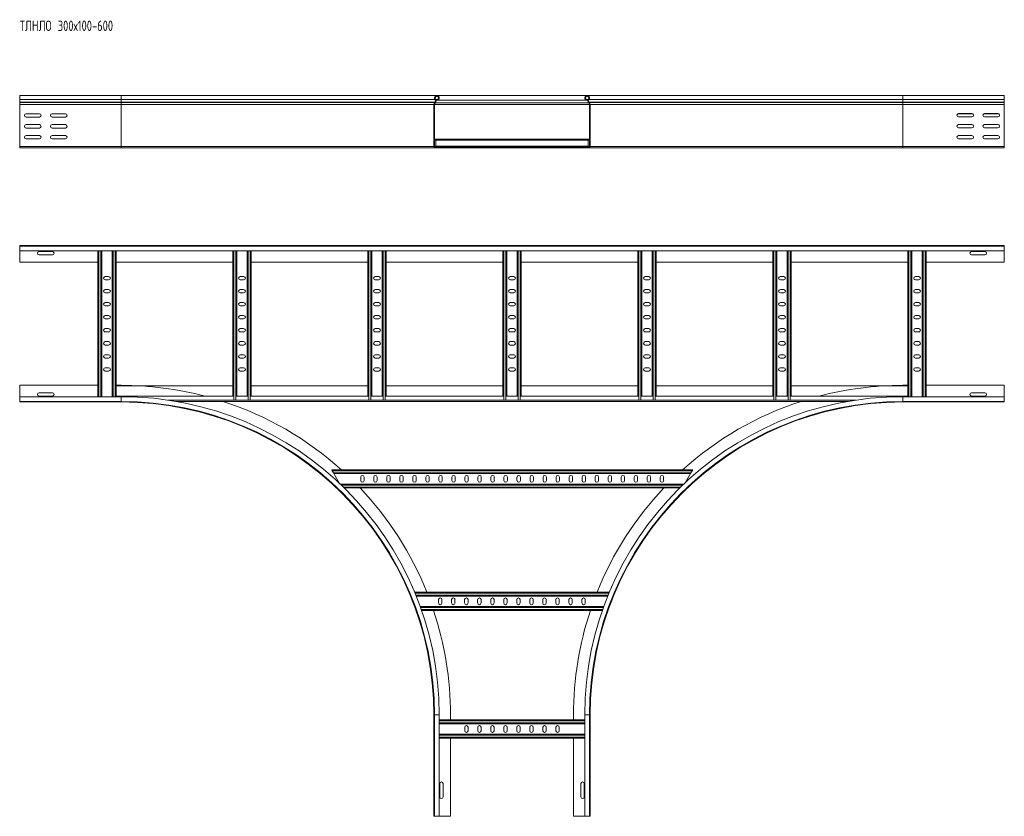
# Model space of a CAD drawing. Header units: millimetres. Extents: x -5 to 20346, y -6416 to 295.
# Tile 3 of 33: x 3585 to 5475, y -6012 to -4483. Entities that reach past the tile are written whole.
import ezdxf

# ---------------------------------------------------------------- set-up
doc = ezdxf.new("R2010")
doc.units = ezdxf.units.MM
doc.styles.add('SLDTEXTSTYLE0', font='TXT', dxfattribs={"width": 0.7, "bigfont": 'bigfont'})

msp = doc.modelspace()

# ---------------------------------------------------------------- linework, layer by layer
at = {"color": 7, "linetype": 'Continuous', "lineweight": 15}
for p, q in [((3779.6, -4628.7), (3584.6, -4628.7)), ((3584.6, -4628.7), (3584.6, -4636.2)), ((4385.3, -4628.7), (3779.6, -4628.7)), ((4673.9, -4628.7), (4385.3, -4628.7)), ((5279.6, -4628.7), (4673.9, -4628.7)), ((5474.6, -4628.7), (5279.6, -4628.7)), ((5474.6, -4628.7), (5474.6, -4636.2)), ((3584.6, -4636.2), (3584.6, -4641.5)), ((3584.6, -4641.5), (3584.6, -4641.8)), ((3584.6, -4641.8), (3584.6, -4646)), ((3584.6, -4646), (3584.6, -4726.3)), ((4379.6, -4646), (4379.6, -4726.3)), ((4380.8, -4726.3), (4380.8, -4646)), ((4381.6, -4641.5), (4381.3, -4641.8)), ((4382.1, -4642.7), (4382.5, -4642.3)), ((4386.5, -4636.4), (4383.4, -4636.4)), ((4386.9, -4637.5), (4383.8, -4637.5)), ((4386.5, -4636.4), (4386.9, -4637.5)), ((4386.9, -4637.5), (4672.4, -4637.5)), ((4672.8, -4636.4), (4672.4, -4637.5)), ((4675.5, -4637.5), (4672.4, -4637.5)), ((4675.9, -4636.4), (4672.8, -4636.4)), ((4677.1, -4642.7), (4676.8, -4642.3)), ((4677.6, -4641.5), (4678, -4641.8)), ((4678.4, -4726.3), (4678.4, -4646)), ((4679.6, -4646), (4679.6, -4726.3)), ((5474.6, -4636.2), (5474.6, -4641.5)), ((5474.6, -4641.5), (5474.6, -4641.8)), ((5474.6, -4641.8), (5474.6, -4646)), ((5474.6, -4646), (5474.6, -4726.3)), ((3596.9, -4663.4), (3622.4, -4663.4)), ((3646.9, -4663.4), (3672.4, -4663.4)), ((5412.4, -4662.9), (5386.9, -4662.9)), ((5412.4, -4663.4), (5386.9, -4663.4)), ((5462.4, -4662.9), (5436.9, -4662.9)), ((5462.4, -4663.4), (5436.9, -4663.4)), ((3622.4, -4669.9), (3596.9, -4669.9)), ((3596.9, -4684.4), (3622.4, -4684.4)), ((3672.4, -4669.9), (3646.9, -4669.9)), ((3646.9, -4684.4), (3672.4, -4684.4)), ((5386.9, -4669.4), (5412.4, -4669.4)), ((5412.4, -4684.2), (5386.9, -4684.2)), ((5412.4, -4684.4), (5386.9, -4684.4)), ((5436.9, -4669.4), (5462.4, -4669.4)), ((5462.4, -4684.2), (5436.9, -4684.2)), ((5462.4, -4684.4), (5436.9, -4684.4)), ((3622.4, -4690.9), (3596.9, -4690.9)), ((3596.9, -4705.4), (3622.4, -4705.4)), ((3672.4, -4690.9), (3646.9, -4690.9)), ((3646.9, -4705.4), (3672.4, -4705.4)), ((5386.9, -4690.7), (5412.4, -4690.7)), ((5412.4, -4705.4), (5386.9, -4705.4)), ((5436.9, -4690.7), (5462.4, -4690.7)), ((5462.4, -4705.4), (5436.9, -4705.4)), ((3622.4, -4711.9), (3596.9, -4711.9)), ((3672.4, -4711.9), (3646.9, -4711.9)), ((4380.8, -4712.1), (4383.1, -4712.1)), ((4383.1, -4712.1), (4383.1, -4713.9)), ((4383.1, -4712.1), (4676.1, -4712.1)), ((4383.1, -4713.9), (4383.1, -4725.7)), ((4676.1, -4712.1), (4678.4, -4712.1)), ((4676.1, -4712.1), (4676.1, -4713.9)), ((4676.1, -4713.9), (4676.1, -4725.7)), ((5386.9, -4711.9), (5412.4, -4711.9)), ((5436.9, -4711.9), (5462.4, -4711.9)), ((3584.6, -4726.3), (3584.6, -4727.5)), ((3584.6, -4726.3), (3584.6, -4728.7)), ((3779.6, -4728.7), (3584.6, -4728.7)), ((4382, -4728.7), (3779.6, -4728.7)), ((4411.6, -4727.5), (4382, -4727.5)), ((4382, -4728.7), (4411.6, -4728.7)), ((4383.1, -4725.7), (4383.1, -4727.5)), ((4411.6, -4727.5), (4647.6, -4727.5)), ((4411.6, -4728.7), (4411.6, -4727.5)), ((4411.6, -4728.7), (4647.6, -4728.7)), ((4647.6, -4728.7), (4647.6, -4727.5)), ((4647.6, -4727.5), (4677.2, -4727.5)), ((4677.2, -4728.7), (4647.6, -4728.7)), ((4676.1, -4725.7), (4676.1, -4727.5)), ((5279.6, -4728.7), (4677.2, -4728.7)), ((5279.6, -4728.7), (5474.6, -4728.7)), ((5474.6, -4726.3), (5474.6, -4727.5)), ((5474.6, -4726.3), (5474.6, -4728.7)), ((3584.6, -4916.6), (5474.6, -4916.6)), ((3584.6, -4917.7), (3584.6, -4916.6)), ((5474.6, -4917.7), (3584.6, -4917.7)), ((3584.6, -4926.8), (3584.6, -4917.7)), ((3584.6, -4926.8), (5474.6, -4926.8)), ((3584.6, -4926.8), (3584.6, -4948.6)), ((3647.4, -4927.8), (3621.9, -4927.8)), ((3734.6, -4926.8), (3734.6, -5206.4)), ((3742.1, -4926.8), (3742.1, -5206.4)), ((3762.1, -4926.8), (3762.1, -5206.4)), ((3769.6, -4926.8), (3769.6, -5205.4)), ((3993.8, -4926.8), (3993.8, -5205.4)), ((4001.3, -4926.8), (4001.3, -5205.4)), ((4021.3, -4926.8), (4021.3, -5205.4)), ((4028.8, -4926.8), (4028.8, -5205.4)), ((4253, -4926.8), (4253, -5205.4)), ((4260.5, -4926.8), (4260.5, -5205.4)), ((4280.5, -4926.8), (4280.5, -5205.4)), ((4288, -4926.8), (4288, -5205.4)), ((4512.1, -4926.8), (4512.1, -5205.4)), ((4519.6, -4926.8), (4519.6, -5205.4)), ((4539.6, -4926.8), (4539.6, -5205.4)), ((4547.1, -4926.8), (4547.1, -5205.4)), ((4771.3, -4926.8), (4771.3, -5205.4)), ((4778.8, -4926.8), (4778.8, -5205.4)), ((4798.8, -4926.8), (4798.8, -5205.4)), ((4806.3, -4926.8), (4806.3, -5205.4)), ((5030.5, -4926.8), (5030.5, -5205.4)), ((5038, -4926.8), (5038, -5205.4)), ((5058, -4926.8), (5058, -5205.4)), ((5065.5, -4926.8), (5065.5, -5205.4)), ((5289.6, -4926.8), (5289.6, -5205.4)), ((5297.1, -4926.8), (5297.1, -5206.4)), ((5317.1, -4926.8), (5317.1, -5206.4)), ((5324.6, -4926.8), (5324.6, -5206.4)), ((5437.4, -4927.8), (5411.9, -4927.8)), ((5474.6, -4917.7), (5474.6, -4916.6)), ((5474.6, -4926.8), (5474.6, -4917.7)), ((5474.6, -4926.8), (5474.6, -4948.6)), ((3584.6, -4948.6), (3734.6, -4948.6)), ((3621.9, -4934.3), (3647.4, -4934.3)), ((3769.6, -4948.6), (3993.8, -4948.6)), ((4028.8, -4948.6), (4253, -4948.6)), ((4288, -4948.6), (4512.1, -4948.6)), ((4547.1, -4948.6), (4771.3, -4948.6)), ((4806.3, -4948.6), (5030.5, -4948.6)), ((5065.5, -4948.6), (5289.6, -4948.6)), ((5324.6, -4948.6), (5474.6, -4948.6)), ((5411.9, -4934.3), (5437.4, -4934.3)), ((3755.4, -4975.8), (3748.9, -4975.8)), ((3748.9, -4982.3), (3755.4, -4982.3)), ((4014.5, -4975.8), (4008, -4975.8)), ((4008, -4982.3), (4014.5, -4982.3)), ((4273.7, -4975.8), (4267.2, -4975.8)), ((4267.2, -4982.3), (4273.7, -4982.3)), ((4532.9, -4975.8), (4526.4, -4975.8)), ((4526.4, -4982.3), (4532.9, -4982.3)), ((4792, -4975.8), (4785.5, -4975.8)), ((4785.5, -4982.3), (4792, -4982.3)), ((5051.2, -4975.8), (5044.7, -4975.8)), ((5044.7, -4982.3), (5051.2, -4982.3)), ((5310.4, -4975.8), (5303.9, -4975.8)), ((5303.9, -4982.3), (5310.4, -4982.3)), ((3755.4, -5000.8), (3748.9, -5000.8)), ((3748.9, -5007.3), (3755.4, -5007.3)), ((4014.5, -5000.8), (4008, -5000.8)), ((4008, -5007.3), (4014.5, -5007.3)), ((4273.7, -5000.8), (4267.2, -5000.8)), ((4267.2, -5007.3), (4273.7, -5007.3)), ((4532.9, -5000.8), (4526.4, -5000.8)), ((4526.4, -5007.3), (4532.9, -5007.3)), ((4792, -5000.8), (4785.5, -5000.8)), ((4785.5, -5007.3), (4792, -5007.3)), ((5051.2, -5000.8), (5044.7, -5000.8)), ((5044.7, -5007.3), (5051.2, -5007.3)), ((5310.4, -5000.8), (5303.9, -5000.8)), ((5303.9, -5007.3), (5310.4, -5007.3)), ((3755.4, -5025.8), (3748.9, -5025.8)), ((4014.5, -5025.8), (4008, -5025.8)), ((4273.7, -5025.8), (4267.2, -5025.8)), ((4532.9, -5025.8), (4526.4, -5025.8)), ((4792, -5025.8), (4785.5, -5025.8)), ((5051.2, -5025.8), (5044.7, -5025.8)), ((5310.4, -5025.8), (5303.9, -5025.8)), ((3748.9, -5032.3), (3755.4, -5032.3)), ((4008, -5032.3), (4014.5, -5032.3)), ((4267.2, -5032.3), (4273.7, -5032.3)), ((4526.4, -5032.3), (4532.9, -5032.3)), ((4785.5, -5032.3), (4792, -5032.3)), ((5044.7, -5032.3), (5051.2, -5032.3)), ((5303.9, -5032.3), (5310.4, -5032.3)), ((3755.4, -5050.8), (3748.9, -5050.8)), ((3748.9, -5057.3), (3755.4, -5057.3)), ((4014.5, -5050.8), (4008, -5050.8)), ((4008, -5057.3), (4014.5, -5057.3)), ((4273.7, -5050.8), (4267.2, -5050.8)), ((4267.2, -5057.3), (4273.7, -5057.3)), ((4532.9, -5050.8), (4526.4, -5050.8)), ((4526.4, -5057.3), (4532.9, -5057.3)), ((4792, -5050.8), (4785.5, -5050.8)), ((4785.5, -5057.3), (4792, -5057.3)), ((5051.2, -5050.8), (5044.7, -5050.8)), ((5044.7, -5057.3), (5051.2, -5057.3)), ((5310.4, -5050.8), (5303.9, -5050.8)), ((5303.9, -5057.3), (5310.4, -5057.3)), ((3755.4, -5075.8), (3748.9, -5075.8)), ((3748.9, -5082.3), (3755.4, -5082.3)), ((4014.5, -5075.8), (4008, -5075.8)), ((4008, -5082.3), (4014.5, -5082.3)), ((4273.7, -5075.8), (4267.2, -5075.8)), ((4267.2, -5082.3), (4273.7, -5082.3)), ((4532.9, -5075.8), (4526.4, -5075.8)), ((4526.4, -5082.3), (4532.9, -5082.3)), ((4792, -5075.8), (4785.5, -5075.8)), ((4785.5, -5082.3), (4792, -5082.3)), ((5051.2, -5075.8), (5044.7, -5075.8)), ((5044.7, -5082.3), (5051.2, -5082.3)), ((5310.4, -5075.8), (5303.9, -5075.8)), ((5303.9, -5082.3), (5310.4, -5082.3)), ((3755.4, -5100.8), (3748.9, -5100.8)), ((4014.5, -5100.8), (4008, -5100.8)), ((4273.7, -5100.8), (4267.2, -5100.8)), ((4532.9, -5100.8), (4526.4, -5100.8)), ((4792, -5100.8), (4785.5, -5100.8)), ((5051.2, -5100.8), (5044.7, -5100.8)), ((5310.4, -5100.8), (5303.9, -5100.8)), ((3748.9, -5107.3), (3755.4, -5107.3)), ((4008, -5107.3), (4014.5, -5107.3)), ((4267.2, -5107.3), (4273.7, -5107.3)), ((4526.4, -5107.3), (4532.9, -5107.3)), ((4785.5, -5107.3), (4792, -5107.3)), ((5044.7, -5107.3), (5051.2, -5107.3)), ((5303.9, -5107.3), (5310.4, -5107.3)), ((3755.4, -5125.8), (3748.9, -5125.8)), ((3748.9, -5132.3), (3755.4, -5132.3)), ((4014.5, -5125.8), (4008, -5125.8)), ((4008, -5132.3), (4014.5, -5132.3)), ((4273.7, -5125.8), (4267.2, -5125.8)), ((4267.2, -5132.3), (4273.7, -5132.3)), ((4532.9, -5125.8), (4526.4, -5125.8)), ((4526.4, -5132.3), (4532.9, -5132.3)), ((4792, -5125.8), (4785.5, -5125.8)), ((4785.5, -5132.3), (4792, -5132.3)), ((5051.2, -5125.8), (5044.7, -5125.8)), ((5044.7, -5132.3), (5051.2, -5132.3)), ((5310.4, -5125.8), (5303.9, -5125.8)), ((5303.9, -5132.3), (5310.4, -5132.3)), ((3755.4, -5150.8), (3748.9, -5150.8)), ((3748.9, -5157.3), (3755.4, -5157.3)), ((4014.5, -5150.8), (4008, -5150.8)), ((4008, -5157.3), (4014.5, -5157.3)), ((4273.7, -5150.8), (4267.2, -5150.8)), ((4267.2, -5157.3), (4273.7, -5157.3)), ((4532.9, -5150.8), (4526.4, -5150.8)), ((4526.4, -5157.3), (4532.9, -5157.3)), ((4792, -5150.8), (4785.5, -5150.8)), ((4785.5, -5157.3), (4792, -5157.3)), ((5051.2, -5150.8), (5044.7, -5150.8)), ((5044.7, -5157.3), (5051.2, -5157.3)), ((5310.4, -5150.8), (5303.9, -5150.8)), ((5303.9, -5157.3), (5310.4, -5157.3)), ((3734.6, -5184.6), (3584.6, -5184.6)), ((3584.6, -5184.6), (3584.6, -5206.4)), ((3779.6, -5184.6), (3769.6, -5184.6)), ((3769.6, -5185.4), (3993.8, -5185.4)), ((4028.8, -5185.4), (4253, -5185.4)), ((4288, -5185.4), (4512.1, -5185.4)), ((4547.1, -5185.4), (4771.3, -5185.4)), ((4806.3, -5185.4), (5030.5, -5185.4)), ((5065.5, -5185.4), (5289.6, -5185.4)), ((5279.6, -5184.6), (5289.6, -5184.6)), ((5324.6, -5184.6), (5474.6, -5184.6)), ((5474.6, -5184.6), (5474.6, -5206.4)), ((3779.6, -5206.4), (3584.6, -5206.4)), ((3584.6, -5206.4), (3584.6, -5215.5)), ((3584.6, -5215.5), (3779.6, -5215.5)), ((3584.6, -5215.5), (3584.6, -5216.6)), ((3647.4, -5198.8), (3621.9, -5198.8)), ((3621.9, -5205.3), (3647.4, -5205.3)), ((3769.6, -5206.4), (3769.6, -5205.4)), ((3769.6, -5205.4), (3994.2, -5205.4)), ((3884.2, -5215.4), (5175.1, -5215.4)), ((3995.6, -5213.1), (3994.2, -5213.1)), ((3999.5, -5213.1), (3995.6, -5213.1)), ((4000.9, -5213.1), (3999.5, -5213.1)), ((4000.9, -5205.4), (4021.7, -5205.4)), ((4023.1, -5213.1), (4021.7, -5213.1)), ((4027, -5213.1), (4023.1, -5213.1)), ((4028.4, -5213.1), (4027, -5213.1)), ((4028.4, -5205.4), (4253.4, -5205.4)), ((4254.8, -5213.1), (4253.4, -5213.1)), ((4258.7, -5213.1), (4254.8, -5213.1)), ((4260, -5213.1), (4258.7, -5213.1)), ((4260, -5205.4), (4280.9, -5205.4)), ((4282.3, -5213.1), (4280.9, -5213.1)), ((4286.2, -5213.1), (4282.3, -5213.1)), ((4287.5, -5213.1), (4286.2, -5213.1)), ((4287.5, -5205.4), (4512.5, -5205.4)), ((4513.9, -5213.1), (4512.5, -5213.1)), ((4517.8, -5213.1), (4513.9, -5213.1)), ((4519.2, -5213.1), (4517.8, -5213.1)), ((4519.2, -5205.4), (4540, -5205.4)), ((4541.4, -5213.1), (4540, -5213.1)), ((4545.3, -5213.1), (4541.4, -5213.1)), ((4546.7, -5213.1), (4545.3, -5213.1)), ((4546.7, -5205.4), (4771.7, -5205.4)), ((4773.1, -5213.1), (4771.7, -5213.1)), ((4777, -5213.1), (4773.1, -5213.1)), ((4778.4, -5213.1), (4777, -5213.1)), ((4778.4, -5205.4), (4799.2, -5205.4)), ((4800.6, -5213.1), (4799.2, -5213.1)), ((4804.5, -5213.1), (4800.6, -5213.1)), ((4805.9, -5213.1), (4804.5, -5213.1)), ((4805.9, -5205.4), (5030.9, -5205.4)), ((5032.3, -5213.1), (5030.9, -5213.1)), ((5036.2, -5213.1), (5032.3, -5213.1)), ((5037.5, -5213.1), (5036.2, -5213.1)), ((5037.5, -5205.4), (5058.4, -5205.4)), ((5059.8, -5213.1), (5058.4, -5213.1)), ((5063.7, -5213.1), (5059.8, -5213.1)), ((5065, -5213.1), (5063.7, -5213.1)), ((5065, -5205.4), (5289.6, -5205.4)), ((5474.6, -5206.4), (5279.6, -5206.4)), ((5279.6, -5215.5), (5474.6, -5215.5)), ((5289.6, -5206.4), (5289.6, -5205.4)), ((5437.4, -5198.8), (5411.9, -5198.8)), ((5411.9, -5205.3), (5437.4, -5205.3)), ((5474.6, -5206.4), (5474.6, -5215.5)), ((5474.6, -5215.5), (5474.6, -5216.6)), ((3779.6, -5216.6), (3584.6, -5216.6)), ((5279.6, -5216.6), (5474.6, -5216.6)), ((4184.5, -5348.4), (4183.5, -5346.6)), ((4183.5, -5346.6), (4876.5, -5346.6)), ((4186.8, -5352.3), (4184.5, -5348.4)), ((4875.4, -5348.4), (4873.2, -5352.3)), ((4876.5, -5346.6), (4875.4, -5348.4)), ((4187.8, -5354.1), (4186.8, -5352.3)), ((4187.8, -5354.1), (4872.1, -5354.1)), ((4187.8, -5354.1), (4198.8, -5373.1)), ((4239.2, -5367.3), (4239.2, -5360.8)), ((4245.7, -5360.8), (4245.7, -5367.3)), ((4264.2, -5367.3), (4264.2, -5360.8)), ((4270.7, -5360.8), (4270.7, -5367.3)), ((4289.2, -5360.8), (4289.2, -5367.3)), ((4295.7, -5367.3), (4295.7, -5360.8)), ((4314.2, -5360.8), (4314.2, -5367.3)), ((4320.7, -5367.3), (4320.7, -5360.8)), ((4339.2, -5360.8), (4339.2, -5367.3)), ((4345.7, -5367.3), (4345.7, -5360.8)), ((4364.2, -5360.8), (4364.2, -5367.3)), ((4370.7, -5367.3), (4370.7, -5360.8)), ((4389.2, -5360.8), (4389.2, -5367.3)), ((4395.7, -5367.3), (4395.7, -5360.8)), ((4414.2, -5360.8), (4414.2, -5367.3)), ((4420.7, -5367.3), (4420.7, -5360.8)), ((4439.2, -5360.8), (4439.2, -5367.3)), ((4445.7, -5367.3), (4445.7, -5360.8)), ((4464.2, -5360.8), (4464.2, -5367.3)), ((4470.7, -5367.3), (4470.7, -5360.8)), ((4489.2, -5360.8), (4489.2, -5367.3)), ((4495.7, -5367.3), (4495.7, -5360.8)), ((4514.2, -5360.8), (4514.2, -5367.3)), ((4520.7, -5367.3), (4520.7, -5360.8)), ((4539.2, -5360.8), (4539.2, -5367.3)), ((4545.7, -5367.3), (4545.7, -5360.8)), ((4564.2, -5360.8), (4564.2, -5367.3)), ((4570.7, -5367.3), (4570.7, -5360.8)), ((4589.2, -5360.8), (4589.2, -5367.3)), ((4595.7, -5367.3), (4595.7, -5360.8)), ((4614.2, -5360.8), (4614.2, -5367.3)), ((4620.7, -5367.3), (4620.7, -5360.8)), ((4639.2, -5360.8), (4639.2, -5367.3)), ((4645.7, -5367.3), (4645.7, -5360.8)), ((4664.2, -5360.8), (4664.2, -5367.3)), ((4670.7, -5367.3), (4670.7, -5360.8)), ((4689.2, -5360.8), (4689.2, -5367.3)), ((4695.7, -5367.3), (4695.7, -5360.8)), ((4714.2, -5360.8), (4714.2, -5367.3)), ((4720.7, -5367.3), (4720.7, -5360.8)), ((4739.2, -5360.8), (4739.2, -5367.3)), ((4745.7, -5367.3), (4745.7, -5360.8)), ((4764.2, -5360.8), (4764.2, -5367.3)), ((4770.7, -5367.3), (4770.7, -5360.8)), ((4789.2, -5367.3), (4789.2, -5360.8)), ((4795.7, -5360.8), (4795.7, -5367.3)), ((4814.2, -5367.3), (4814.2, -5360.8)), ((4820.7, -5360.8), (4820.7, -5367.3)), ((4862, -5371.6), (4872.1, -5354.1)), ((4873.2, -5352.3), (4872.1, -5354.1)), ((4199.8, -5374.1), (4859.4, -5374.1)), ((4207.6, -5381.6), (4851.7, -5381.6)), ((4342.8, -5581.6), (4716.5, -5581.6)), ((4345.8, -5589.1), (4713.4, -5589.1)), ((4353.5, -5609.1), (4705.8, -5609.1)), ((4388.7, -5595.8), (4388.7, -5602.3)), ((4395.2, -5602.3), (4395.2, -5595.8)), ((4413.7, -5595.8), (4413.7, -5602.3)), ((4420.2, -5602.3), (4420.2, -5595.8)), ((4438.7, -5595.8), (4438.7, -5602.3)), ((4445.2, -5602.3), (4445.2, -5595.8)), ((4463.7, -5595.8), (4463.7, -5602.3)), ((4470.2, -5602.3), (4470.2, -5595.8)), ((4488.7, -5595.8), (4488.7, -5602.3)), ((4495.2, -5602.3), (4495.2, -5595.8)), ((4513.7, -5595.8), (4513.7, -5602.3)), ((4520.2, -5602.3), (4520.2, -5595.8)), ((4538.7, -5595.8), (4538.7, -5602.3)), ((4545.2, -5602.3), (4545.2, -5595.8)), ((4563.7, -5595.8), (4563.7, -5602.3)), ((4570.2, -5602.3), (4570.2, -5595.8)), ((4588.7, -5595.8), (4588.7, -5602.3)), ((4595.2, -5602.3), (4595.2, -5595.8)), ((4613.7, -5595.8), (4613.7, -5602.3)), ((4620.2, -5602.3), (4620.2, -5595.8)), ((4638.7, -5595.8), (4638.7, -5602.3)), ((4645.2, -5602.3), (4645.2, -5595.8)), ((4663.7, -5595.8), (4663.7, -5602.3)), ((4670.2, -5602.3), (4670.2, -5595.8)), ((4356.1, -5616.6), (4703.1, -5616.6)), ((4379.6, -5816.6), (4379.6, -6011.6)), ((4380.7, -5816.6), (4380.7, -6011.6)), ((4389.8, -6011.6), (4389.8, -5816.6)), ((4411.6, -5816.6), (4411.6, -5826.6)), ((4647.6, -5816.6), (4647.6, -5826.6)), ((4669.4, -5816.6), (4669.4, -6011.6)), ((4678.5, -6011.6), (4678.5, -5816.6)), ((4679.6, -5816.6), (4679.6, -6011.6)), ((4389.8, -5826.6), (4669.4, -5826.6)), ((4389.8, -5834.1), (4669.4, -5834.1)), ((4389.8, -5854.1), (4669.4, -5854.1)), ((4438.9, -5840.8), (4438.9, -5847.3)), ((4445.4, -5847.3), (4445.4, -5840.8)), ((4463.9, -5840.8), (4463.9, -5847.3)), ((4470.4, -5847.3), (4470.4, -5840.8)), ((4488.9, -5840.8), (4488.9, -5847.3)), ((4495.4, -5847.3), (4495.4, -5840.8)), ((4513.9, -5840.8), (4513.9, -5847.3)), ((4520.4, -5847.3), (4520.4, -5840.8)), ((4538.9, -5840.8), (4538.9, -5847.3)), ((4545.4, -5847.3), (4545.4, -5840.8)), ((4563.9, -5840.8), (4563.9, -5847.3)), ((4570.4, -5847.3), (4570.4, -5840.8)), ((4588.9, -5840.8), (4588.9, -5847.3)), ((4595.4, -5847.3), (4595.4, -5840.8)), ((4613.9, -5840.8), (4613.9, -5847.3)), ((4620.4, -5847.3), (4620.4, -5840.8)), ((4389.8, -5861.6), (4669.4, -5861.6)), ((4411.6, -5861.6), (4411.6, -6011.6)), ((4647.6, -5861.6), (4647.6, -6011.6)), ((4390.9, -5948.8), (4390.9, -5974.3)), ((4397.4, -5974.3), (4397.4, -5948.8)), ((4661.9, -5948.8), (4661.9, -5974.3)), ((4668.4, -5974.3), (4668.4, -5948.8)), ((4380.7, -6011.6), (4379.6, -6011.6)), ((4389.8, -6011.6), (4380.7, -6011.6)), ((4411.6, -6011.6), (4389.8, -6011.6)), ((4647.6, -6011.6), (4669.4, -6011.6)), ((4669.4, -6011.6), (4678.5, -6011.6)), ((4678.5, -6011.6), (4679.6, -6011.6))]:
    msp.add_line(p, q, dxfattribs=at)
at = {"color": 8, "linetype": 'Continuous', "lineweight": 0}
for p, q in [((3779.6, -4628.7), (3779.6, -4636.2)), ((5279.6, -4628.7), (5279.6, -4636.2)), ((3779.6, -4636.2), (3584.6, -4636.2)), ((3779.6, -4641.5), (3584.6, -4641.5)), ((3779.6, -4641.8), (3584.6, -4641.8)), ((3779.6, -4646), (3584.6, -4646)), ((4381.8, -4636.2), (3779.6, -4636.2)), ((3779.6, -4636.2), (3779.6, -4641.5)), ((4381.6, -4641.5), (3779.6, -4641.5)), ((3779.6, -4641.5), (3779.6, -4641.8)), ((4381.3, -4641.8), (3779.6, -4641.8)), ((3779.6, -4641.8), (3779.6, -4646)), ((3779.6, -4646), (3779.6, -4726.3)), ((4379.6, -4646), (3779.6, -4646)), ((4380.8, -4646), (4678.4, -4646)), ((4382.1, -4642.7), (4677.1, -4642.7)), ((4382.5, -4642.3), (4676.8, -4642.3)), ((5279.6, -4636.2), (4677.4, -4636.2)), ((5279.6, -4641.5), (4677.6, -4641.5)), ((5279.6, -4641.8), (4678, -4641.8)), ((5279.6, -4646), (4679.6, -4646)), ((5279.6, -4636.2), (5279.6, -4641.5)), ((5279.6, -4636.2), (5474.6, -4636.2)), ((5279.6, -4641.5), (5279.6, -4641.8)), ((5279.6, -4641.5), (5474.6, -4641.5)), ((5279.6, -4641.8), (5279.6, -4646)), ((5279.6, -4641.8), (5474.6, -4641.8)), ((5279.6, -4646), (5279.6, -4726.3)), ((5279.6, -4646), (5474.6, -4646)), ((4380.8, -4713.9), (4383.1, -4713.9)), ((4383.1, -4713.9), (4676.1, -4713.9)), ((4676.1, -4713.9), (4678.4, -4713.9)), ((3779.6, -4726.3), (3584.6, -4726.3)), ((3779.6, -4726.3), (3779.6, -4728.7)), ((4379.6, -4726.3), (3779.6, -4726.3)), ((4380.8, -4725.7), (4383.1, -4725.7)), ((4383.1, -4725.7), (4676.1, -4725.7)), ((4676.1, -4725.7), (4678.4, -4725.7)), ((5279.6, -4726.3), (4679.6, -4726.3)), ((5279.6, -4726.3), (5279.6, -4728.7)), ((5279.6, -4726.3), (5474.6, -4726.3)), ((3736.4, -4926.8), (3736.4, -5206.4)), ((3740.3, -4926.8), (3740.3, -5206.4)), ((3763.9, -4926.8), (3763.9, -5206.4)), ((3767.8, -4926.8), (3767.8, -5206.4)), ((3995.6, -4926.8), (3995.6, -5213.1)), ((3999.5, -4926.8), (3999.5, -5213.1)), ((4023.1, -4926.8), (4023.1, -5213.1)), ((4027, -4926.8), (4027, -5213.1)), ((4254.8, -4926.8), (4254.8, -5213.1)), ((4258.7, -4926.8), (4258.7, -5213.1)), ((4282.3, -4926.8), (4282.3, -5213.1)), ((4286.2, -4926.8), (4286.2, -5213.1)), ((4513.9, -4926.8), (4513.9, -5213.1)), ((4517.8, -4926.8), (4517.8, -5213.1)), ((4541.4, -4926.8), (4541.4, -5213.1)), ((4545.3, -4926.8), (4545.3, -5213.1)), ((4773.1, -4926.8), (4773.1, -5213.1)), ((4777, -4926.8), (4777, -5213.1)), ((4800.6, -4926.8), (4800.6, -5213.1)), ((4804.5, -4926.8), (4804.5, -5213.1)), ((5032.3, -4926.8), (5032.3, -5213.1)), ((5036.2, -4926.8), (5036.2, -5213.1)), ((5059.8, -4926.8), (5059.8, -5213.1)), ((5063.7, -4926.8), (5063.7, -5213.1)), ((5291.4, -4926.8), (5291.4, -5206.4)), ((5295.3, -4926.8), (5295.3, -5206.4)), ((5318.9, -4926.8), (5318.9, -5206.4)), ((5322.8, -4926.8), (5322.8, -5206.4)), ((3779.6, -5206.4), (3779.6, -5215.5)), ((3779.6, -5215.5), (3779.6, -5216.6)), ((3869.3, -5213), (3994.2, -5213)), ((4000.9, -5213), (4021.7, -5213)), ((4028.4, -5213), (4253.4, -5213)), ((4260, -5213), (4280.9, -5213)), ((4287.5, -5213), (4512.5, -5213)), ((4519.2, -5213), (4540, -5213)), ((4546.7, -5213), (4771.7, -5213)), ((4778.4, -5213), (4799.2, -5213)), ((4805.9, -5213), (5030.9, -5213)), ((5037.5, -5213), (5058.4, -5213)), ((5065, -5213), (5189.9, -5213)), ((5279.6, -5206.4), (5279.6, -5215.5)), ((5279.6, -5215.5), (5279.6, -5216.6)), ((4184.5, -5348.4), (4875.4, -5348.4)), ((4186.8, -5352.3), (4873.2, -5352.3)), ((4201.7, -5375.9), (4857.5, -5375.9)), ((4205.7, -5379.8), (4853.5, -5379.8)), ((4343.5, -5583.4), (4715.7, -5583.4)), ((4345.1, -5587.3), (4714.1, -5587.3)), ((4354.1, -5610.9), (4705.1, -5610.9)), ((4355.5, -5614.8), (4703.7, -5614.8)), ((4380.7, -5816.6), (4379.6, -5816.6)), ((4389.8, -5816.6), (4380.7, -5816.6)), ((4669.4, -5816.6), (4678.5, -5816.6)), ((4678.5, -5816.6), (4679.6, -5816.6)), ((4389.8, -5828.4), (4669.4, -5828.4)), ((4389.8, -5832.3), (4669.4, -5832.3)), ((4389.8, -5855.9), (4669.4, -5855.9)), ((4389.8, -5859.8), (4669.4, -5859.8))]:
    msp.add_line(p, q, dxfattribs=at)
at = {"color": 7, "linetype": 'Continuous', "lineweight": 15}
for centre, radius, start, end in [((4385.3, -4633.3), 4.55, 290.35, 219.6816), ((4385.3, -4633.3), 3.35, 290.35, 219.6816), ((4673.9, -4633.3), 4.55, 320.3184, 249.65), ((4673.9, -4633.3), 3.35, 320.3184, 249.65), ((4385.6, -4646), 6, 136.4649, 180), ((4385.6, -4646), 4.8, 136.4649, 180), ((4378.7, -4638.7), 4, 316.4649, 39.6816), ((4378.7, -4638.7), 5.2, 316.4649, 39.6816), ((4680.5, -4638.7), 5.2, 140.3184, 223.5351), ((4680.5, -4638.7), 4, 140.3184, 223.5351), ((4673.6, -4646), 4.8, 0, 43.5351), ((4673.6, -4646), 6, 0, 43.5351), ((3596.9, -4666.7), 3.25, 90, 270), ((3622.4, -4666.7), 3.25, 270, 90), ((3646.9, -4666.7), 3.25, 90, 270), ((3672.4, -4666.7), 3.25, 270, 90), ((5386.9, -4666.2), 3.25, 90, 270), ((5386.9, -4666.7), 3.25, 90, 175.5883), ((5412.4, -4666.2), 3.25, 270, 90), ((5412.4, -4666.7), 3.25, 4.412, 90), ((5436.9, -4666.2), 3.25, 90, 270), ((5436.9, -4666.7), 3.25, 90, 175.5883), ((5462.4, -4666.2), 3.25, 270, 90), ((5462.4, -4666.7), 3.25, 4.4117, 90), ((3596.9, -4687.7), 3.25, 90, 270), ((3622.4, -4687.7), 3.25, 270, 90), ((3646.9, -4687.7), 3.25, 90, 270), ((3672.4, -4687.7), 3.25, 270, 90), ((5386.9, -4687.4), 3.25, 90, 270), ((5386.9, -4687.7), 3.25, 90, 177.7974), ((5412.4, -4687.4), 3.25, 270, 90), ((5412.4, -4687.7), 3.25, 2.2081, 90), ((5436.9, -4687.4), 3.25, 90, 270), ((5436.9, -4687.7), 3.25, 90, 177.7958), ((5462.4, -4687.4), 3.25, 270, 90), ((5462.4, -4687.7), 3.25, 2.2042, 90), ((3596.9, -4708.7), 3.25, 90, 270), ((3622.4, -4708.7), 3.25, 270, 90), ((3646.9, -4708.7), 3.25, 90, 270), ((3672.4, -4708.7), 3.25, 270, 90), ((5386.9, -4708.7), 3.25, 90, 270), ((5412.4, -4708.7), 3.25, 270, 90), ((5436.9, -4708.7), 3.25, 90, 270), ((5462.4, -4708.7), 3.25, 270, 90), ((4382, -4726.3), 2.4, 180, 270), ((4382, -4726.3), 1.2, 180, 270), ((4677.2, -4726.3), 2.4, 270, 0), ((4677.2, -4726.3), 1.2, 270, 0), ((3621.9, -4931.1), 3.25, 90, 270), ((3647.4, -4931.1), 3.25, 270, 90), ((5411.9, -4931.1), 3.25, 90, 270), ((5437.4, -4931.1), 3.25, 270, 90), ((3748.9, -4979.1), 3.25, 90, 270), ((3755.4, -4979.1), 3.25, 270, 90), ((4008, -4979.1), 3.25, 90, 270), ((4014.5, -4979.1), 3.25, 270, 90), ((4267.2, -4979.1), 3.25, 90, 270), ((4273.7, -4979.1), 3.25, 270, 90), ((4526.4, -4979.1), 3.25, 90, 270), ((4532.9, -4979.1), 3.25, 270, 90), ((4785.5, -4979.1), 3.25, 90, 270), ((4792, -4979.1), 3.25, 270, 90), ((5044.7, -4979.1), 3.25, 90, 270), ((5051.2, -4979.1), 3.25, 270, 90), ((5303.9, -4979.1), 3.25, 90, 270), ((5310.4, -4979.1), 3.25, 270, 90), ((3748.9, -5004.1), 3.25, 90, 270), ((3755.4, -5004.1), 3.25, 270, 90), ((4008, -5004.1), 3.25, 90, 270), ((4014.5, -5004.1), 3.25, 270, 90), ((4267.2, -5004.1), 3.25, 90, 270), ((4273.7, -5004.1), 3.25, 270, 90), ((4526.4, -5004.1), 3.25, 90, 270), ((4532.9, -5004.1), 3.25, 270, 90), ((4785.5, -5004.1), 3.25, 90, 270), ((4792, -5004.1), 3.25, 270, 90), ((5044.7, -5004.1), 3.25, 90, 270), ((5051.2, -5004.1), 3.25, 270, 90), ((5303.9, -5004.1), 3.25, 90, 270), ((5310.4, -5004.1), 3.25, 270, 90), ((3748.9, -5029.1), 3.25, 90, 270), ((3755.4, -5029.1), 3.25, 270, 90), ((4008, -5029.1), 3.25, 90, 270), ((4014.5, -5029.1), 3.25, 270, 90), ((4267.2, -5029.1), 3.25, 90, 270), ((4273.7, -5029.1), 3.25, 270, 90), ((4526.4, -5029.1), 3.25, 90, 270), ((4532.9, -5029.1), 3.25, 270, 90), ((4785.5, -5029.1), 3.25, 90, 270), ((4792, -5029.1), 3.25, 270, 90), ((5044.7, -5029.1), 3.25, 90, 270), ((5051.2, -5029.1), 3.25, 270, 90), ((5303.9, -5029.1), 3.25, 90, 270), ((5310.4, -5029.1), 3.25, 270, 90), ((3748.9, -5054.1), 3.25, 90, 270), ((3755.4, -5054.1), 3.25, 270, 90), ((4008, -5054.1), 3.25, 90, 270), ((4014.5, -5054.1), 3.25, 270, 90), ((4267.2, -5054.1), 3.25, 90, 270), ((4273.7, -5054.1), 3.25, 270, 90), ((4526.4, -5054.1), 3.25, 90, 270), ((4532.9, -5054.1), 3.25, 270, 90), ((4785.5, -5054.1), 3.25, 90, 270), ((4792, -5054.1), 3.25, 270, 90), ((5044.7, -5054.1), 3.25, 90, 270), ((5051.2, -5054.1), 3.25, 270, 90), ((5303.9, -5054.1), 3.25, 90, 270), ((5310.4, -5054.1), 3.25, 270, 90), ((3748.9, -5079.1), 3.25, 90, 270), ((3755.4, -5079.1), 3.25, 270, 90), ((4008, -5079.1), 3.25, 90, 270), ((4014.5, -5079.1), 3.25, 270, 90), ((4267.2, -5079.1), 3.25, 90, 270), ((4273.7, -5079.1), 3.25, 270, 90), ((4526.4, -5079.1), 3.25, 90, 270), ((4532.9, -5079.1), 3.25, 270, 90), ((4785.5, -5079.1), 3.25, 90, 270), ((4792, -5079.1), 3.25, 270, 90), ((5044.7, -5079.1), 3.25, 90, 270), ((5051.2, -5079.1), 3.25, 270, 90), ((5303.9, -5079.1), 3.25, 90, 270), ((5310.4, -5079.1), 3.25, 270, 90), ((3748.9, -5104.1), 3.25, 90, 270), ((3755.4, -5104.1), 3.25, 270, 90), ((4008, -5104.1), 3.25, 90, 270), ((4014.5, -5104.1), 3.25, 270, 90), ((4267.2, -5104.1), 3.25, 90, 270), ((4273.7, -5104.1), 3.25, 270, 90), ((4526.4, -5104.1), 3.25, 90, 270), ((4532.9, -5104.1), 3.25, 270, 90), ((4785.5, -5104.1), 3.25, 90, 270), ((4792, -5104.1), 3.25, 270, 90), ((5044.7, -5104.1), 3.25, 90, 270), ((5051.2, -5104.1), 3.25, 270, 90), ((5303.9, -5104.1), 3.25, 90, 270), ((5310.4, -5104.1), 3.25, 270, 90), ((3748.9, -5129.1), 3.25, 90, 270), ((3755.4, -5129.1), 3.25, 270, 90), ((4008, -5129.1), 3.25, 90, 270), ((4014.5, -5129.1), 3.25, 270, 90), ((4267.2, -5129.1), 3.25, 90, 270), ((4273.7, -5129.1), 3.25, 270, 90), ((4526.4, -5129.1), 3.25, 90, 270), ((4532.9, -5129.1), 3.25, 270, 90), ((4785.5, -5129.1), 3.25, 90, 270), ((4792, -5129.1), 3.25, 270, 90), ((5044.7, -5129.1), 3.25, 90, 270), ((5051.2, -5129.1), 3.25, 270, 90), ((5303.9, -5129.1), 3.25, 90, 270), ((5310.4, -5129.1), 3.25, 270, 90), ((3748.9, -5154.1), 3.25, 90, 270), ((3755.4, -5154.1), 3.25, 270, 90), ((4008, -5154.1), 3.25, 90, 270), ((4014.5, -5154.1), 3.25, 270, 90), ((4267.2, -5154.1), 3.25, 90, 270), ((4273.7, -5154.1), 3.25, 270, 90), ((4526.4, -5154.1), 3.25, 90, 270), ((4532.9, -5154.1), 3.25, 270, 90), ((4785.5, -5154.1), 3.25, 90, 270), ((4792, -5154.1), 3.25, 270, 90), ((5044.7, -5154.1), 3.25, 90, 270), ((5051.2, -5154.1), 3.25, 270, 90), ((5303.9, -5154.1), 3.25, 90, 270), ((5310.4, -5154.1), 3.25, 270, 90), ((3779.6, -5816.6), 632, 75.2596, 90), ((5279.6, -5816.6), 632, 90, 104.7404), ((3621.9, -5202.1), 3.25, 90, 270), ((3647.4, -5202.1), 3.25, 270, 90), ((3779.6, -5816.6), 610.2, 0, 90), ((3779.6, -5816.6), 601.1, 0, 90), ((3779.6, -5816.6), 632, 48.0451, 72.0388), ((5279.6, -5816.6), 610.2, 90, 180), ((5279.6, -5816.6), 601.1, 90, 180), ((5279.6, -5816.6), 632, 107.9612, 131.9549), ((5411.9, -5202.1), 3.25, 90, 270), ((5437.4, -5202.1), 3.25, 270, 90), ((3779.6, -5816.6), 600, 0, 90), ((5279.6, -5816.6), 600, 90, 180), ((4242.5, -5360.8), 3.25, 0, 180), ((4242.5, -5367.3), 3.25, 180, 0), ((4267.5, -5360.8), 3.25, 0, 180), ((4267.5, -5367.3), 3.25, 180, 0), ((4292.5, -5360.8), 3.25, 0, 180), ((4292.5, -5367.3), 3.25, 180, 0), ((4317.5, -5360.8), 3.25, 0, 180), ((4317.5, -5367.3), 3.25, 180, 0), ((4342.5, -5360.8), 3.25, 0, 180), ((4342.5, -5367.3), 3.25, 180, 0), ((4367.5, -5360.8), 3.25, 0, 180), ((4367.5, -5367.3), 3.25, 180, 0), ((4392.5, -5360.8), 3.25, 0, 180), ((4392.5, -5367.3), 3.25, 180, 0), ((4417.5, -5360.8), 3.25, 0, 180), ((4417.5, -5367.3), 3.25, 180, 0), ((4442.5, -5360.8), 3.25, 0, 180), ((4442.5, -5367.3), 3.25, 180, 0), ((4467.5, -5360.8), 3.25, 0, 180), ((4467.5, -5367.3), 3.25, 180, 0), ((4492.5, -5360.8), 3.25, 0, 180), ((4492.5, -5367.3), 3.25, 180, 0), ((4517.5, -5360.8), 3.25, 0, 180), ((4517.5, -5367.3), 3.25, 180, 0), ((4542.5, -5360.8), 3.25, 0, 180), ((4542.5, -5367.3), 3.25, 180, 0), ((4567.5, -5360.8), 3.25, 0, 180), ((4567.5, -5367.3), 3.25, 180, 0), ((4592.5, -5360.8), 3.25, 0, 180), ((4592.5, -5367.3), 3.25, 180, 0), ((4617.5, -5360.8), 3.25, 0, 180), ((4617.5, -5367.3), 3.25, 180, 0), ((4642.5, -5360.8), 3.25, 0, 180), ((4642.5, -5367.3), 3.25, 180, 0), ((4667.5, -5360.8), 3.25, 0, 180), ((4667.5, -5367.3), 3.25, 180, 0), ((4692.5, -5360.8), 3.25, 0, 180), ((4692.5, -5367.3), 3.25, 180, 0), ((4717.5, -5360.8), 3.25, 0, 180), ((4717.5, -5367.3), 3.25, 180, 0), ((4742.5, -5360.8), 3.25, 0, 180), ((4742.5, -5367.3), 3.25, 180, 0), ((4767.5, -5360.8), 3.25, 0, 180), ((4767.5, -5367.3), 3.25, 180, 0), ((4792.5, -5360.8), 3.25, 0, 180), ((4792.5, -5367.3), 3.25, 180, 0), ((4817.5, -5360.8), 3.25, 0, 180), ((4817.5, -5367.3), 3.25, 180, 0), ((3779.6, -5816.6), 632, 21.8289, 43.495), ((5279.6, -5816.6), 632, 136.505, 158.1711), ((4392, -5595.8), 3.25, 0, 180), ((4417, -5595.8), 3.25, 0, 180), ((4442, -5595.8), 3.25, 0, 180), ((4467, -5595.8), 3.25, 0, 180), ((4492, -5595.8), 3.25, 0, 180), ((4517, -5595.8), 3.25, 0, 180), ((4542, -5595.8), 3.25, 0, 180), ((4567, -5595.8), 3.25, 0, 180), ((4592, -5595.8), 3.25, 0, 180), ((4617, -5595.8), 3.25, 0, 180), ((4642, -5595.8), 3.25, 0, 180), ((4667, -5595.8), 3.25, 0, 180), ((4392, -5602.3), 3.25, 180, 0), ((4417, -5602.3), 3.25, 180, 0), ((4442, -5602.3), 3.25, 180, 0), ((4467, -5602.3), 3.25, 180, 0), ((4492, -5602.3), 3.25, 180, 0), ((4517, -5602.3), 3.25, 180, 0), ((4542, -5602.3), 3.25, 180, 0), ((4567, -5602.3), 3.25, 180, 0), ((4592, -5602.3), 3.25, 180, 0), ((4617, -5602.3), 3.25, 180, 0), ((4642, -5602.3), 3.25, 180, 0), ((4667, -5602.3), 3.25, 180, 0), ((3779.6, -5816.6), 632, 0, 18.4487), ((5279.6, -5816.6), 632, 161.5513, 180), ((4442.1, -5840.8), 3.25, 0, 180), ((4467.1, -5840.8), 3.25, 0, 180), ((4492.1, -5840.8), 3.25, 0, 180), ((4517.1, -5840.8), 3.25, 0, 180), ((4542.1, -5840.8), 3.25, 0, 180), ((4567.1, -5840.8), 3.25, 0, 180), ((4592.1, -5840.8), 3.25, 0, 180), ((4617.1, -5840.8), 3.25, 0, 180), ((4442.1, -5847.3), 3.25, 180, 0), ((4467.1, -5847.3), 3.25, 180, 0), ((4492.1, -5847.3), 3.25, 180, 0), ((4517.1, -5847.3), 3.25, 180, 0), ((4542.1, -5847.3), 3.25, 180, 0), ((4567.1, -5847.3), 3.25, 180, 0), ((4592.1, -5847.3), 3.25, 180, 0), ((4617.1, -5847.3), 3.25, 180, 0), ((4394.1, -5948.8), 3.25, 0, 180), ((4665.1, -5948.8), 3.25, 360, 180), ((4394.1, -5974.3), 3.25, 180, 0), ((4665.1, -5974.3), 3.25, 180, 0)]:
    msp.add_arc(centre, radius, start, end, dxfattribs=at)

# ---------------------------------------------------------------- texts
at = {"color": 7, "linetype": 'Continuous', "lineweight": 0, "insert": (3584.4, -4484.7), "char_height": 20, "attachment_point": 1, "style": 'SLDTEXTSTYLE0'}
msp.add_mtext('\\M+18453\\M+1844C\\M+1844E\\M+1844C\\M+1844F 300\\M+18487100-600', dxfattribs=at)

doc.saveas('drawing.dxf')
